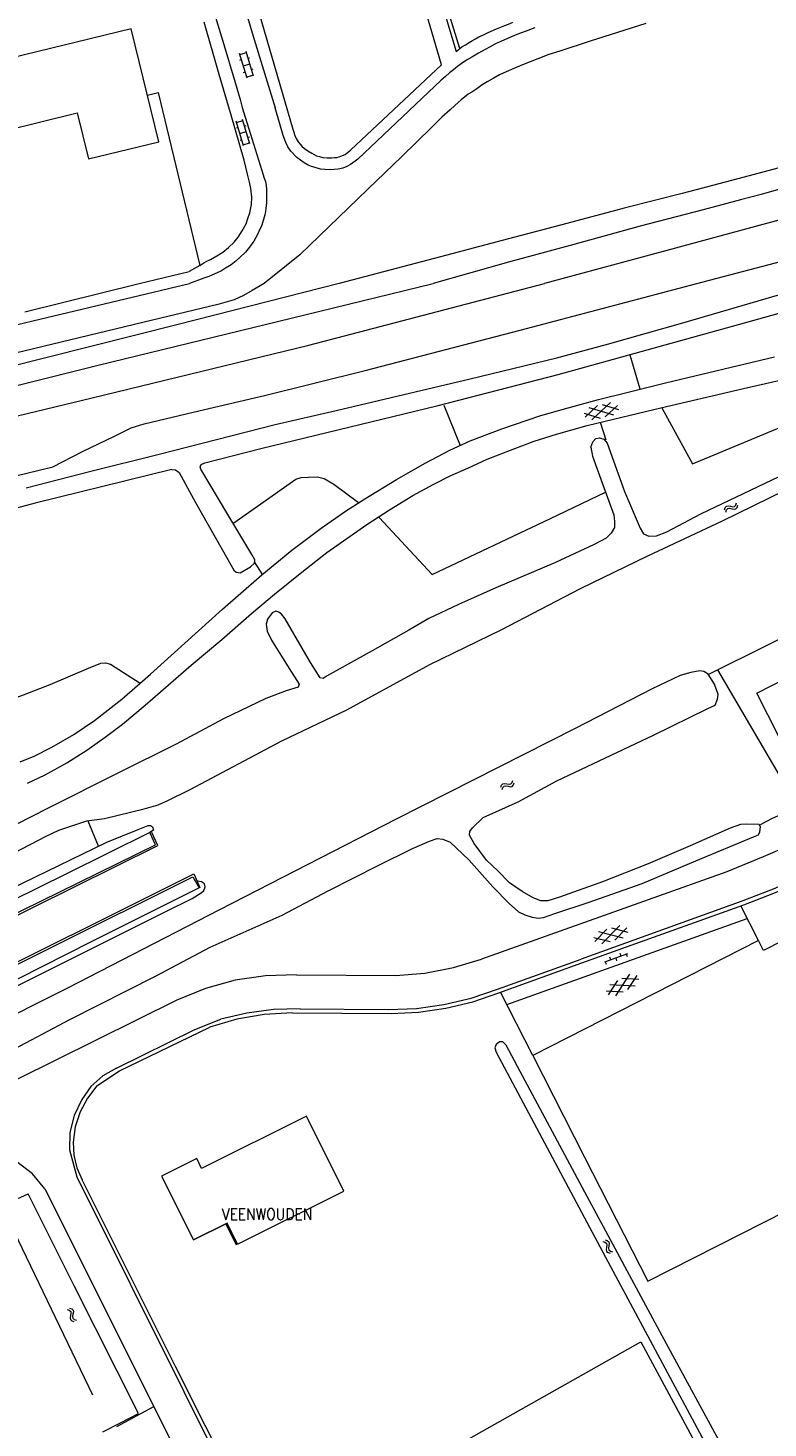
# Model space of a CAD drawing. Header units: metres. Extents: x 189705 to 199106, y 581686 to 588448.
# Tile 200 of 256: x 195331 to 195464, y 583295 to 583546. Entities that reach past the tile are written whole.
import ezdxf

# ---------------------------------------------------------------- set-up
doc = ezdxf.new("R2010")
doc.units = ezdxf.units.M
doc.layers.add('B-WA-OG-GBKN-G', color=7, linetype='Continuous', lineweight=18)
doc.styles.add('Style-STANDARD', font='STANDARD.shx')

msp = doc.modelspace()

# ---------------------------------------------------------------- linework, layer by layer
at = {"layer": 'B-WA-OG-GBKN-G'}
for p, q in [((195370.748, 583536.891), (195369.428, 583541.298)), ((195369.47, 583540.11), (195369.758, 583540.196)), ((195369.485, 583541.106), (195370.635, 583541.45)), ((195370.088, 583539.094), (195371.237, 583539.439)), ((195371.897, 583537.235), (195370.577, 583541.642)), ((195370.936, 583540.445), (195371.223, 583540.531)), ((195370.13, 583537.909), (195370.417, 583537.995)), ((195370.69, 583537.083), (195371.84, 583537.427)), ((195371.538, 583538.435), (195371.825, 583538.521)), ((195368.858, 583528.929), (195370.007, 583529.276)), ((195371.279, 583525.064), (195369.949, 583529.468)), ((195370.13, 583524.717), (195368.801, 583529.121)), ((195368.846, 583527.933), (195369.133, 583528.02)), ((195369.466, 583526.919), (195370.614, 583527.266)), ((195370.311, 583528.271), (195370.598, 583528.358)), ((195369.51, 583525.733), (195369.797, 583525.82)), ((195370.073, 583524.909), (195371.221, 583525.256)), ((195370.917, 583526.263), (195371.204, 583526.349)), ((195431.22, 583476.79), (195434.139, 583475.893)), ((195433.624, 583478.134), (195431.389, 583476.057)), ((195432.103, 583477.784), (195436.497, 583476.435)), ((195435.984, 583478.675), (195432.618, 583475.544)), ((195434.468, 583478.327), (195437.383, 583477.431)), ((195437.215, 583478.165), (195434.981, 583476.087)), ((195456.403, 583459.444), (195456.544, 583459.826)), ((195456.544, 583459.826), (195456.76, 583460.072)), ((195456.644, 583459.009), (195456.787, 583459.391)), ((195456.76, 583460.072), (195457.093, 583460.132)), ((195456.787, 583459.391), (195457.006, 583459.635)), ((195457.006, 583459.635), (195457.327, 583459.694)), ((195457.093, 583460.132), (195457.492, 583460.053)), ((195457.327, 583459.694), (195457.735, 583459.619)), ((195457.492, 583460.053), (195457.893, 583459.974)), ((195457.735, 583459.619), (195458.135, 583459.538)), ((195457.893, 583459.974), (195458.218, 583460.03)), ((195458.135, 583459.538), (195458.459, 583459.594)), ((195458.218, 583460.03), (195458.443, 583460.28)), ((195458.443, 583460.28), (195458.585, 583460.663)), ((195458.459, 583459.594), (195458.683, 583459.845)), ((195458.683, 583459.845), (195458.826, 583460.229)), ((195416.285, 583409.653), (195416.426, 583410.035)), ((195416.426, 583410.035), (195416.642, 583410.281)), ((195416.526, 583409.218), (195416.669, 583409.6)), ((195416.642, 583410.281), (195416.975, 583410.341)), ((195416.669, 583409.6), (195416.888, 583409.844)), ((195416.888, 583409.844), (195417.209, 583409.903)), ((195416.975, 583410.341), (195417.374, 583410.262)), ((195417.209, 583409.903), (195417.617, 583409.828)), ((195417.374, 583410.262), (195417.775, 583410.183)), ((195417.617, 583409.828), (195418.017, 583409.747)), ((195417.775, 583410.183), (195418.1, 583410.239)), ((195418.017, 583409.747), (195418.341, 583409.803)), ((195418.1, 583410.239), (195418.325, 583410.489)), ((195418.325, 583410.489), (195418.467, 583410.872)), ((195418.341, 583409.803), (195418.565, 583410.054)), ((195418.565, 583410.054), (195418.708, 583410.438)), ((195435.284, 583384.18), (195433.162, 583381.987)), ((195433.784, 583383.75), (195438.243, 583382.635)), ((195437.613, 583384.845), (195434.417, 583381.54)), ((195436.117, 583384.417), (195439.076, 583383.676)), ((195438.869, 583384.4), (195436.748, 583382.207)), ((195432.955, 583382.71), (195435.917, 583381.97)), ((195439.026, 583379.744), (195434.885, 583378.257)), ((195436.014, 583378.663), (195435.845, 583379.133)), ((195437.124, 583378.53), (195436.955, 583379.001)), ((195437.896, 583379.339), (195437.727, 583379.809)), ((195439.007, 583379.206), (195438.838, 583379.677)), ((195435.242, 583377.854), (195435.073, 583378.325)), ((195439.366, 583376.086), (195436.861, 583372.231)), ((195437.208, 583374.988), (195435.545, 583372.43)), ((195435.818, 583374.279), (195440.408, 583374.038)), ((195437.98, 583375.38), (195441.026, 583375.219)), ((195440.684, 583375.89), (195439.022, 583373.332)), ((195435.203, 583373.1), (195438.252, 583372.94)), ((195435.007, 583328.424), (195435.395, 583328.302)), ((195434.584, 583328.163), (195434.972, 583328.038)), ((195434.972, 583328.038), (195435.227, 583327.831)), ((195435.246, 583327.102), (195435.184, 583326.699)), ((195435.184, 583326.699), (195435.256, 583326.377)), ((195435.227, 583327.831), (195435.301, 583327.513)), ((195435.301, 583327.513), (195435.246, 583327.102)), ((195435.256, 583326.377), (195435.518, 583326.165)), ((195435.395, 583328.302), (195435.651, 583328.098)), ((195435.518, 583326.165), (195435.907, 583326.042)), ((195435.667, 583327.365), (195435.608, 583326.961)), ((195435.608, 583326.961), (195435.68, 583326.64)), ((195435.651, 583328.098), (195435.727, 583327.768)), ((195435.727, 583327.768), (195435.667, 583327.365)), ((195435.68, 583326.64), (195435.94, 583326.427)), ((195435.94, 583326.427), (195436.33, 583326.303)), ((195338.486, 583315.968), (195338.866, 583315.823)), ((195338.866, 583315.823), (195339.11, 583315.603)), ((195338.921, 583316.207), (195339.303, 583316.064)), ((195339.303, 583316.064), (195339.547, 583315.847)), ((195339.547, 583315.847), (195339.606, 583315.513)), ((195339.09, 583314.874), (195339.007, 583314.475)), ((195339.007, 583314.475), (195339.062, 583314.15)), ((195339.062, 583314.15), (195339.312, 583313.924)), ((195339.167, 583315.282), (195339.09, 583314.874)), ((195339.11, 583315.603), (195339.167, 583315.282)), ((195339.312, 583313.924), (195339.695, 583313.78)), ((195339.525, 583315.115), (195339.445, 583314.714)), ((195339.445, 583314.714), (195339.499, 583314.389)), ((195339.499, 583314.389), (195339.748, 583314.163)), ((195339.606, 583315.513), (195339.525, 583315.115)), ((195339.748, 583314.163), (195340.131, 583314.019))]:
    msp.add_line(p, q, dxfattribs=at)
at = {"layer": 'B-WA-OG-GBKN-G', "flags": 128}
for points in [[(195309.878, 583532.179), (195307.639, 583531.632), (195308.185, 583529.397), (195307, 583529.108), (195307.696, 583526.26), (195299.953, 583524.369), (195300.747, 583521.117), (195300.322, 583519.529), (195301.238, 583515.777), (195302.566, 583513.676), (195305.938, 583514.499), (195308.406, 583514.354), (195310.025, 583514.735), (195329.227, 583519.254), (195327.227, 583527.443), (195340.298, 583530.635), (195342.311, 583522.392), (195354.91, 583525.469), (195349.964, 583545.722), (195325.861, 583539.835), (195313.995, 583588.416)], [(195408.953, 583542.172), (195401.864, 583564.998)], [(195371, 583555.102), (195378.98, 583527.687), (195379.132, 583527.158), (195379.325, 583526.565), (195379.544, 583526.012), (195379.912, 583525.457), (195380.223, 583525.068), (195380.589, 583524.643), (195381.052, 583524.242), (195381.633, 583523.833), (195382.381, 583523.382), (195382.787, 583523.142), (195383.217, 583522.952), (195383.749, 583522.787), (195384.38, 583522.647), (195385.117, 583522.573), (195385.98, 583522.575), (195386.463, 583522.627), (195386.869, 583522.654), (195387.3, 583522.757), (195387.884, 583522.962), (195388.341, 583523.192), (195388.721, 583523.447), (195389.38, 583524.033), (195405.667, 583539.245), (195401.87, 583552.191)], [(195369.022, 583553.851), (195372.023, 583543.825), (195375.794, 583531.514)], [(195404.557, 583554.002), (195408.277, 583541.641), (195409.316, 583542.457), (195409.924, 583542.839), (195410.609, 583543.248), (195411.214, 583543.607), (195411.762, 583543.916), (195412.358, 583544.269), (195413.195, 583544.652), (195414.007, 583545.036), (195415.485, 583545.695), (195417.031, 583546.327), (195417.99, 583546.698), (195418.436, 583546.888)], [(195363.974, 583551.601), (195366.436, 583543.479), (195368.617, 583536.092), (195369.541, 583533.046), (195369.9, 583531.574), (195371.619, 583526.04), (195373.388, 583520.304), (195373.849, 583518.933), (195374.054, 583518.35), (195374.183, 583517.69), (195374.236, 583516.877), (195374.265, 583515.886), (195374.267, 583515.302), (195374.244, 583514.438), (195374.145, 583513.549), (195374.045, 583512.913), (195373.945, 583512.329), (195373.392, 583510.498), (195372.887, 583509.328), (195372.559, 583508.692), (195371.952, 583507.598), (195371.168, 583506.528), (195370.459, 583505.663), (195369.548, 583504.746), (195368.813, 583504.108), (195367.875, 583503.369), (195366.887, 583502.756), (195366.177, 583502.323), (195365.365, 583501.939), (195364.452, 583501.53), (195363.868, 583501.3), (195362.98, 583500.993), (195360.454, 583500)], [(195362.262, 583503.226), (195362.972, 583503.711), (195363.428, 583503.992), (195364.215, 583504.349), (195365.356, 583504.962), (195366.395, 583505.651), (195367.434, 583506.467), (195368.422, 583507.435), (195369.181, 583508.352), (195369.889, 583509.472), (195370.571, 583510.744), (195370.899, 583511.659), (195371.277, 583512.677), (195371.577, 583514.202), (195371.599, 583515.523), (195371.416, 583517.072), (195371.185, 583518.189), (195370.85, 583519.662), (195370.233, 583522.124), (195367.923, 583530.247), (195365.743, 583537.532), (195363.073, 583546.899)], [(195442.324, 583546.666), (195432.325, 583543.513), (195426.844, 583541.719), (195424.915, 583541.129), (195422.911, 583540.336), (195420.146, 583539.236), (195418.623, 583538.622), (195417.228, 583538.008), (195416.036, 583537.446), (195414.895, 583536.807), (195413.83, 583536.195), (195412.968, 583535.659), (195411.954, 583534.97), (195411.092, 583534.358), (195410.433, 583533.975), (195409.191, 583532.955), (195408.051, 583531.986), (195407.19, 583531.171), (195405.72, 583529.846), (195403.871, 583528.037), (195398.527, 583522.814), (195392.398, 583516.928), (195380.24, 583505.182), (195373.815, 583500)], [(195422.387, 583545.898), (195420.636, 583545.258), (195419.164, 583544.695), (195417.874, 583544.174), (195416.399, 583543.518), (195415.359, 583543.033), (195414.396, 583542.496), (195413.483, 583541.986), (195412.265, 583541.347), (195411.074, 583540.633), (195410.155, 583540.089), (195409.19, 583539.424), (195408.538, 583538.949), (195407.778, 583538.362), (195407.094, 583537.801), (195406.385, 583537.19), (195405.574, 583536.476), (195390.604, 583522.334), (195390.173, 583521.952), (195389.337, 583521.391), (195388.652, 583521.008), (195387.967, 583520.726), (195387.129, 583520.546), (195386.398, 583520.479), (195385.529, 583520.44), (195384.735, 583520.486), (195383.954, 583520.563), (195382.988, 583520.814), (195382.327, 583520.99), (195381.691, 583521.242), (195381.03, 583521.647), (195379.701, 583522.659), (195378.608, 583523.762), (195378.049, 583524.534), (195377.692, 583525.295), (195377.538, 583525.803), (195377.256, 583526.564), (195375.794, 583531.514)], [(195352.877, 583533.794), (195354.83, 583534.275), (195362.262, 583503.226)], [(195470.693, 583521.976), (195458.815, 583518.793), (195448.84, 583516.198), (195438.434, 583513.527), (195436.86, 583513.141), (195428.104, 583510.805), (195416.555, 583507.749), (195405.464, 583504.822), (195387.3, 583500)], [(195451.46, 583500), (195476.25, 583506.521), (195480.514, 583507.676), (195481.428, 583507.958), (195491.68, 583511.239), (195502.846, 583514.751), (195507.185, 583516.16), (195509.266, 583516.877), (195514.036, 583518.568), (195520.735, 583520.949), (195521.329, 583521.149)], [(195466.973, 583517.113), (195463.014, 583516.01), (195459.283, 583515.009), (195452.583, 583513.262), (195441.313, 583510.309), (195429.385, 583506.998), (195417.684, 583503.865), (195404.167, 583500)], [(195474.138, 583513.516), (195445.442, 583505.773), (195424.104, 583500)], [(195351.426, 583500), (195360.353, 583502.2)], [(195362.262, 583503.226), (195360.353, 583502.2)], [(195135.764, 583500), (195141.747, 583488.144), (195149.24, 583473.441), (195156.882, 583458.128), (195158.165, 583455.656), (195159.198, 583454.278), (195160.489, 583453.28), (195162.035, 583452.637), (195163.583, 583452.399), (195164.879, 583452.494), (195170.779, 583454.011), (195195.118, 583459.95), (195236.038, 583469.811), (195265.464, 583477.093), (195314.193, 583489.046), (195360.454, 583500)], [(195373.815, 583500), (195371.673, 583498.765), (195370.119, 583497.885), (195368.464, 583497.081), (195365.538, 583496.233), (195353.764, 583493.427), (195320.931, 583485.528), (195279.094, 583475.265), (195243.412, 583466.391), (195212.944, 583458.937), (195168.766, 583447.746), (195155.464, 583444.415), (195140.814, 583440.608)], [(195151.288, 583432.597), (195160.725, 583435.238), (195172.729, 583438.145), (195185.368, 583441.048), (195198.11, 583444.154), (195220.49, 583449.621), (195263.878, 583460.408), (195294.296, 583467.813), (195342.972, 583479.511), (195381.858, 583488.978), (195424.104, 583500)], [(195387.3, 583500), (195358.408, 583492.664), (195319.138, 583482.819), (195284.373, 583474.449), (195245.309, 583464.932), (195218.045, 583458.12), (195216.291, 583457.673), (195215.654, 583457.296), (195215.396, 583456.611), (195215.568, 583455.542), (195215.869, 583454.931), (195216.299, 583454.471), (195217.339, 583454.287), (195221.435, 583455.358), (195255.768, 583463.756), (195281.379, 583469.967), (195311.744, 583477.27), (195344.069, 583485.375), (195378.683, 583493.797), (195404.167, 583500)], [(195313.415, 583461.685), (195333.43, 583466.554), (195335.897, 583467.125), (195341.246, 583469.89), (195346.949, 583472.629), (195349.98, 583474.111), (195352.321, 583474.835), (195361.069, 583476.947), (195373.886, 583479.95), (195391.969, 583484.424), (195419.769, 583491.639), (195451.46, 583500)], [(195330.856, 583494.931), (195351.426, 583500)], [(195354.755, 583469.334), (195375.815, 583474.731), (195386.75, 583477.262), (195410.783, 583482.923), (195426.348, 583486.699), (195435.427, 583489.114), (195448.96, 583492.977), (195473.076, 583500)], [(195357.231, 583466.626), (195357.916, 583466.571), (195358.6, 583466.11), (195361.518, 583460.758), (195367.307, 583450.537), (195368.389, 583448.575), (195368.794, 583448.243), (195369.504, 583448.112), (195371.364, 583449.22), (195372.079, 583449.851), (195372.133, 583450.434), (195371.604, 583451.377), (195367.298, 583458.567), (195362.489, 583466.699), (195362.313, 583467.132), (195362.493, 583467.563), (195363.156, 583467.864), (195373.202, 583470.451), (195405.017, 583478.127), (195426.585, 583483.7), (195442.534, 583488.109), (195460.035, 583492.967), (195473.542, 583496.73), (195485.751, 583500)], [(195432.41, 583470.632), (195432.822, 583471.596), (195433.334, 583472.228), (195434.019, 583472.351), (195434.78, 583472.118), (195435.36, 583471.353), (195438.49, 583462.722), (195441.276, 583456.126), (195441.88, 583455.131), (195442.869, 583454.669), (195444.215, 583454.762), (195446.073, 583455.464), (195452.186, 583458.707), (195468.711, 583466.569), (195478.822, 583471.621), (195489.85, 583477.379), (195500.829, 583483.544), (195508.19, 583487.467), (195517.563, 583492.344), (195525.482, 583496.214), (195532.69, 583500)], [(195330.034, 583414.205), (195332.579, 583415.207), (195335.738, 583416.816), (195339.687, 583419.107), (195343.357, 583421.601), (195348.305, 583425.436), (195353.408, 583429.956), (195366.346, 583441.573), (195373.389, 583447.759), (195378.797, 583452.177), (195384.05, 583456.137), (195388.435, 583459.187), (195391.875, 583461.404), (195397.557, 583464.853), (195402.729, 583467.798), (195407.135, 583470.112), (195410.801, 583471.793), (195416.476, 583473.973), (195423.474, 583476.323), (195428.383, 583477.743), (195433.801, 583479.188), (195438.888, 583480.481), (195445.806, 583482.195), (195465.362, 583486.84)], [(195439.431, 583487.212), (195441.228, 583481.103)], [(195331.335, 583410.386), (195334.543, 583411.868), (195338.39, 583414.057), (195342.034, 583416.324), (195345.297, 583418.618), (195348.434, 583420.938), (195352.465, 583424.397), (195360.757, 583431.543), (195366.216, 583436.162), (195371.575, 583440.833), (195375.682, 583444.292), (195380.554, 583448.254), (195385.094, 583451.761), (195392.257, 583456.802), (195396.335, 583459.448), (195400.513, 583461.992), (195404.131, 583463.953), (195407.314, 583465.562), (195410.369, 583466.892), (195413.832, 583468.499), (195418.821, 583470.402), (195422.282, 583471.755), (195426.25, 583473.004), (195431.771, 583474.575), (195443.952, 583477.505), (195459.847, 583481.204), (195471.113, 583483.784)], [(195445.198, 583477.702), (195450.683, 583467.66), (195474.102, 583477.44), (195472.079, 583483.981)], [(195406.085, 583478.198), (195408.993, 583470.965)], [(195434.085, 583475.171), (195435.109, 583471.989)], [(195432.41, 583470.632), (195432.707, 583469.03), (195434.761, 583463.454), (195436.538, 583458.515), (195436.71, 583457.32), (195436.705, 583456.227), (195436.064, 583455.214), (195435.196, 583454.355), (195433.057, 583453.198), (195426.08, 583449.984), (195415.389, 583445.418), (195408.718, 583442.432), (195403.397, 583439.895), (195399.779, 583437.806), (195393.18, 583434.133), (195385.131, 583429.654), (195384.392, 583429.15), (195383.885, 583429.306), (195382.146, 583432.008), (195379.125, 583437.157), (195377.564, 583439.834), (195376.908, 583440.702), (195376.427, 583441.06), (195375.895, 583441.215), (195375.283, 583440.914), (195374.439, 583439.801), (195374.156, 583438.913), (195374.377, 583437.667), (195375.157, 583436.036), (195378.33, 583430.937), (195380.094, 583428.158), (195379.913, 583427.625), (195377.802, 583426.925), (195374.137, 583425.548), (195366.523, 583421.905), (195358.016, 583417.379), (195347.55, 583412.177), (195335.071, 583405.868), (195320.81, 583398.654)], [(195331.128, 583463.391), (195342.726, 583466.351), (195354.755, 583469.334)], [(195357.231, 583466.626), (195353.136, 583465.608), (195332.764, 583460.638), (195313.231, 583455.435)], [(195454.418, 583430.325), (195481.165, 583443.607), (195514.476, 583460.422), (195530.34, 583468.16), (195531.491, 583468.689)], [(195308.556, 583386.729), (195311.485, 583388.364), (195316.07, 583390.854), (195321.65, 583394.203), (195326.03, 583396.389), (195334.715, 583400.89), (195336.98, 583401.945), (195342.019, 583403.644), (195345.196, 583404.059), (195352.292, 583405.773), (195354.785, 583406.522), (195356.567, 583407.249), (195360.539, 583409.259), (195377.019, 583417.985), (195386.033, 583422.281), (195388.681, 583423.536), (195403.557, 583431.661), (195416.34, 583437.918), (195430.576, 583445.284), (195442.672, 583451.163), (195456.04, 583457.441), (195472.923, 583465.682)], [(195368.357, 583457.112), (195379.498, 583464.903), (195380.44, 583465.202), (195381.786, 583465.296), (195383.411, 583465.312), (195384.579, 583465.052), (195386.352, 583464.026), (195390.779, 583460.724)], [(195394.448, 583458.061), (195403.996, 583447.819), (195425.182, 583457.892), (195435.087, 583462.588)], [(195372.03, 583450.105), (195373.39, 583447.963)], [(195540.654, 583429.868), (195537.68, 583435.25), (195506.91, 583418.86), (195483.14, 583406.24), (195472.79, 583401.22), (195463.33, 583397.16), (195456.84, 583394.5), (195412.79, 583378.82)], [(195301.786, 583408.593), (195302.034, 583417.332), (195302.214, 583417.712), (195313.484, 583421.029), (195327.551, 583425.119), (195330.656, 583426.246), (195335.44, 583428.074), (195342.289, 583431.009), (195344.528, 583431.911), (195345.341, 583431.958), (195346.255, 583431.724), (195351.596, 583428.315)], [(195462.892, 583402.52), (195462.64, 583402.953), (195460.406, 583403.017), (195459.262, 583402.947), (195457.405, 583402.321), (195450.276, 583399.133), (195442.715, 583395.898), (195434.545, 583392.665), (195426.784, 583389.938), (195424.698, 583389.289), (195423.478, 583389.245), (195422.11, 583389.787), (195420.135, 583390.916), (195417.857, 583392.528), (195415.76, 583394.675), (195413.712, 583396.566), (195411.492, 583399.577), (195410.662, 583401.055), (195410.741, 583401.69), (195411.228, 583402.373), (195413.143, 583404.243), (195419.379, 583407.054), (195426.359, 583410.776), (195443.699, 583418.964), (195453.426, 583423.789), (195454.725, 583424.365), (195455.163, 583425.456), (195455.294, 583426.268), (195454.618, 583428.127), (195453.509, 583429.937), (195452.725, 583430.425), (195451.988, 583430.505), (195450.362, 583430.26), (195448.479, 583429.711), (195443.462, 583427.325), (195429.608, 583420.185), (195397.494, 583403.897), (195365.837, 583387.632), (195338.535, 583373.63), (195308.078, 583358.324)], [(195453.484, 583429.861), (195454.418, 583430.325)], [(195455.139, 583430.716), (195466.645, 583411.112), (195470.176, 583406.291), (195464.957, 583404.032), (195462.792, 583402.901)], [(195466.697, 583419.018), (195466.179, 583418.753), (195462.239, 583426.551), (195470.409, 583430.7), (195474.321, 583422.921), (195473.886, 583422.698)], [(195215.984, 583330.4), (195242.722, 583343.516), (195285.989, 583365.002), (195324.647, 583384.328), (195354.747, 583399.179), (195353.692, 583401.548)], [(195289.277, 583367.371), (195354.341, 583399.308), (195353.286, 583401.499), (195338.337, 583394.085), (195313.967, 583382.075)], [(195299.747, 583382.915), (195300.196, 583381.236), (195300.498, 583380.625), (195301.184, 583380.925), (195302.431, 583381.249), (195303.804, 583381.521), (195304.948, 583381.59), (195305.581, 583381.283), (195306.036, 583380.797), (195306.39, 583380.592), (195314.614, 583384.561), (195323.807, 583389.084), (195330.607, 583392.477), (195345.606, 583399.788), (195351.205, 583402.043), (195353.038, 583402.77), (195353.444, 583402.768), (195353.799, 583402.538), (195353.948, 583401.952), (195353.286, 583401.499)], [(195328.113, 583362.254), (195338.938, 583367.961), (195354.32, 583375.779), (195364.151, 583380.933), (195377.033, 583386.706), (195385.286, 583391.082), (195394.301, 583395.606), (195400.413, 583398.673), (195403.519, 583400.002), (195404.893, 583400.477), (195405.857, 583400.345), (195407.201, 583399.778), (195410.537, 583396.635), (195414.83, 583391.809), (195417.761, 583388.794), (195419.481, 583387.285), (195420.57, 583386.746), (195421.889, 583386.332), (195422.98, 583386.174), (195423.92, 583386.269), (195425.981, 583386.97), (195431.961, 583388.969), (195441.656, 583392.397), (195451.252, 583396.435), (195461.613, 583400.748), (195462.529, 583401.125), (195462.786, 583401.656), (195462.892, 583402.52)], [(195342.196, 583403.593), (195344.053, 583399.136)], [(195219.454, 583323.698), (195273.212, 583350.259), (195316.963, 583372.073), (195361.197, 583394.086), (195362.302, 583391.641), (195362.149, 583391.617)], [(195362.174, 583391.591), (195342.77, 583381.94), (195307.828, 583364.195), (195260.207, 583340.395), (195233.033, 583326.647), (195219.129, 583319.888), (195217.47, 583323.099), (195217.852, 583323.224), (195214.354, 583329.494), (195215.984, 583330.4), (195219.706, 583323.34), (195229.027, 583328.041), (195309.753, 583368.021), (195361.042, 583393.579), (195362.174, 583391.591)], [(195217.646, 583322.641), (195217.535, 583320.913), (195217.581, 583319.948), (195217.807, 583319.362), (195218.338, 583319.029), (195218.743, 583318.849), (195219.505, 583318.844), (195224.904, 583321.458), (195239.929, 583328.997), (195274.742, 583346.439), (195305.76, 583362.097), (195336.32, 583377.428), (195356.311, 583387.406), (195360.921, 583389.717), (195362.551, 583390.7), (195363.011, 583391.104), (195363.217, 583391.789), (195363.144, 583392.322), (195362.561, 583392.707), (195361.902, 583392.787)], [(195466.094, 583391.784), (195465.15, 583391.39), (195459.69, 583389.24), (195430.7, 583378.82)], [(195430.82, 583378.13), (195459.9, 583388.56), (195465.29, 583390.67), (195469.172, 583392.298)], [(195417.369, 583370.65), (195460.508, 583386.122)], [(195476.803, 583387.165), (195463.441, 583380.361), (195462.534, 583382.143), (195422.021, 583361.515), (195431.301, 583343.289)], [(195462.534, 583382.143), (195459.365, 583388.368)], [(195397.4, 583375.88), (195402.626, 583376.301), (195407.777, 583377.285), (195412.79, 583378.82)], [(195415.7, 583373.42), (195430.7, 583378.82)], [(195415.95, 583372.75), (195430.82, 583378.13)], [(195379.6, 583375.98), (195374.073, 583375.827), (195368.605, 583375.01), (195363.275, 583373.54), (195358.16, 583371.44)], [(195379.6, 583375.98), (195397.4, 583375.88)], [(195358.16, 583371.44), (195286.1, 583335.73), (195254.71, 583320.13), (195233.82, 583310.02), (195226.317, 583306.859)], [(195396.13, 583369.77), (195401.131, 583369.98), (195406.089, 583370.663), (195410.96, 583371.813), (195415.7, 583373.42)], [(195396.6, 583369.06), (195401.545, 583369.308), (195406.446, 583370.01), (195411.261, 583371.161), (195415.95, 583372.75)], [(195422.021, 583361.515), (195416.246, 583372.857)], [(195378.88, 583369.19), (195373.854, 583368.876), (195368.894, 583368.009), (195364.06, 583366.6)], [(195380.31, 583369.89), (195375.494, 583369.763), (195370.717, 583369.141), (195366.03, 583368.03)], [(195378.88, 583369.19), (195396.6, 583369.06)], [(195380.31, 583369.89), (195396.13, 583369.77)], [(195431.301, 583343.289), (195442.648, 583321.004), (195496.519, 583348.39), (195485.165, 583370.72)], [(195343.82, 583356.07), (195347.85, 583358.75), (195364.06, 583366.6)], [(195347.36, 583359.23), (195361.39, 583366.21), (195366.03, 583368.03)], [(195469.802, 583265.856), (195459.21, 583285.429), (195445.222, 583311.246), (195431.386, 583337.011), (195419.738, 583358.673), (195417.248, 583363.388), (195416.641, 583364.001), (195416.031, 583363.978), (195415.445, 583363.499), (195415.214, 583362.891), (195415.438, 583362.102), (195419.337, 583354.839), (195435.084, 583325.353), (195453.725, 583290.515), (195465.799, 583267.936)], [(195347.36, 583359.23), (195344.862, 583357.848), (195342.737, 583355.942), (195341.09, 583353.61)], [(195343.82, 583356.07), (195342.106, 583353.867), (195340.799, 583351.4), (195339.938, 583348.744), (195339.55, 583345.98)], [(195341.09, 583353.61), (195339.709, 583350.778), (195338.958, 583347.719), (195338.87, 583344.57)], [(195388.116, 583337.179), (195381.41, 583350.615), (195362.61, 583341.232), (195361.718, 583343.02), (195355.433, 583339.883)], [(195339.55, 583345.98), (195339.648, 583343.641), (195340.198, 583341.365), (195341.18, 583339.24)], [(195334.45, 583337.57), (195332.235, 583340.294), (195329.465, 583342.45), (195326.28, 583343.926), (195322.844, 583344.648), (195319.334, 583344.578), (195315.93, 583343.72)], [(195338.87, 583344.57), (195340.2, 583339.74), (195378.61, 583262.72), (195401.96, 583215.9), (195433.876, 583152.227)], [(195434.33, 583152.468), (195409.94, 583201.62), (195385.17, 583251.17), (195385.58, 583252.18), (195386.36, 583252.89), (195380.74, 583263.88), (195379.81, 583263.45), (195379.08, 583263.62), (195358, 583305.59), (195341.18, 583339.24)], [(195355.433, 583339.883), (195361.142, 583328.434)], [(195343.084, 583300.578), (195326.731, 583334.552), (195331.501, 583336.691)], [(195351.3, 583297.279), (195347.424, 583304.875), (195339.731, 583320.214), (195331.501, 583336.691)], [(195334.45, 583337.57), (195358.23, 583290.15), (195393.51, 583219.39), (195428.5, 583149.37), (195434.33, 583152.468)], [(195369.068, 583327.671), (195388.116, 583337.179)], [(195369.068, 583327.671), (195367.167, 583331.459), (195361.142, 583328.434)], [(195361.142, 583328.434), (195366.934, 583331.29), (195368.785, 583327.53)], [(195379.706, 583275.323), (195441.406, 583310.124)], [(195441.406, 583310.124), (195519.167, 583165.776), (195501.232, 583155.508)], [(195347.398, 583294.948), (195354.033, 583298.518)], [(195344.898, 583294.021), (195348.02, 583295.602), (195351.3, 583297.279)]]:
    msp.add_lwpolyline(points, dxfattribs=at)

# ---------------------------------------------------------------- texts
at = {"layer": 'B-WA-OG-GBKN-G', "style": 'Style-STANDARD'}
msp.add_text('VEENWOUDEN', height=2, dxfattribs=at).set_placement((195366.221, 583332.042))

doc.saveas('drawing.dxf')
